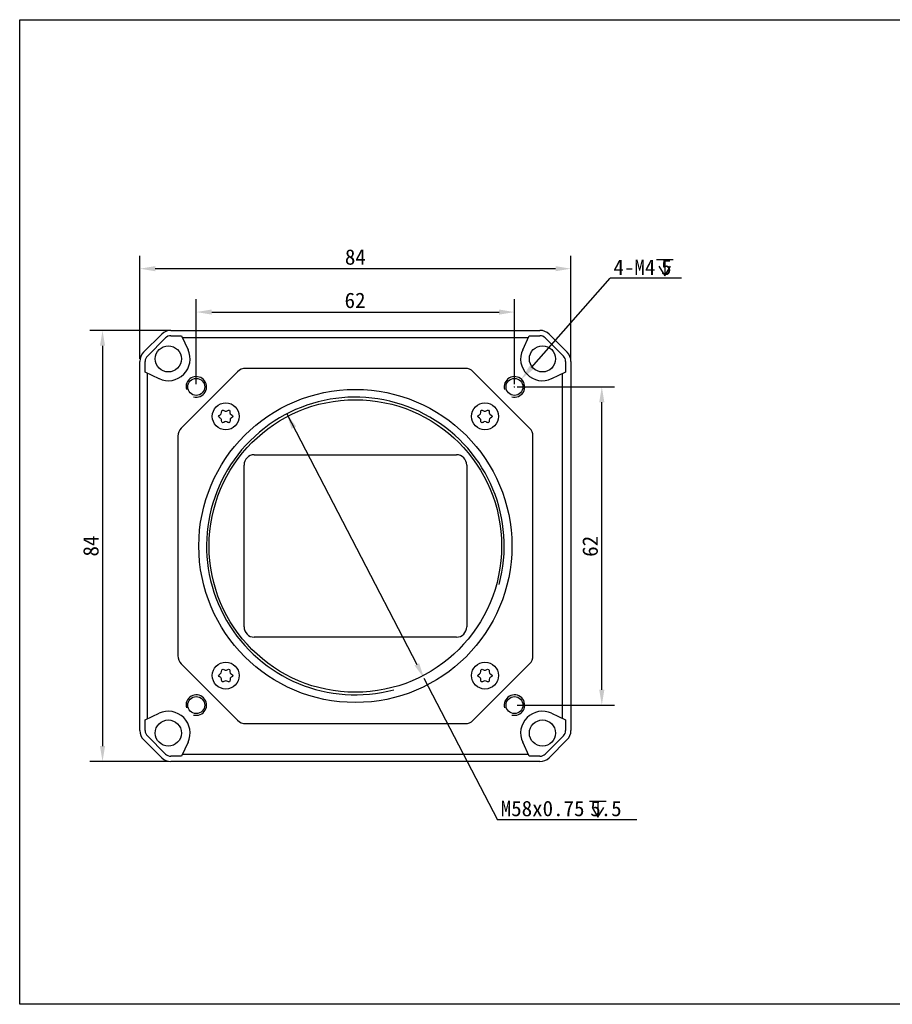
# Model space of a CAD drawing. Header units: millimetres. Extents: x 26 to 456, y 87 to 279.
# Tile 1 of 2: x 26 to 196, y 87 to 279. Entities that reach past the tile are written whole.
import ezdxf

# ---------------------------------------------------------------- set-up
doc = ezdxf.new("R2010")
doc.units = ezdxf.units.MM
doc.header["$LTSCALE"] = 23.1
doc.header["$PDMODE"] = 3
doc.header["$PDSIZE"] = 8
doc.layers.get('0').update_dxf_attribs({"linetype": 'CONTINUOUS'})
doc.layers.get('Defpoints').update_dxf_attribs({"linetype": 'CONTINUOUS'})
for name, color, linetype in [('00_COMPONENTS', 7, 'CONTINUOUS'), ('10_ALL_CHAMFER', 7, 'CONTINUOUS'), ('51__DRAFT_DIMS', 7, 'CONTINUOUS')]:
    doc.layers.add(name, color=color, linetype=linetype)
doc.styles.get("Standard").update_dxf_attribs({"font": 'simfang.ttf'})
doc.dimstyles.new('DIMSTYLE_1', dxfattribs={"dimtxt": 3, "dimasz": 3, "dimexe": 2.5, "dimexo": 0.5, "dimgap": 0.75, "dimtad": 1, "dimdsep": 46, "dimtxsty": 'STANDARD', "dimblk": '_FILLED', "dimblk1": '_FILLED', "dimblk2": '_FILLED', "dimcen": 0.09, "dimclrt": 3, "dimazin": 2, "dimtp": 0.3, "dimtm": 0.3, "dimtfac": 1, "dimtofl": 0, "dimtmove": 0, "dimatfit": 3, "dimldrblk": '_FILLED', "dimfxl": 1, "dimtolj": 1, "dimarcsym": 0})
doc.dimstyles.new('DIMSTYLE_2', dxfattribs={"dimtxt": 3, "dimasz": 3, "dimexe": 2.5, "dimexo": 0.5, "dimtad": 1, "dimdsep": 46, "dimtxsty": 'STANDARD', "dimblk": '_FILLED', "dimblk1": '_FILLED', "dimblk2": '_FILLED', "dimcen": 0.09, "dimclrt": 3, "dimazin": 2, "dimtp": 0.1, "dimtm": 0.1, "dimtfac": 1, "dimtofl": 0, "dimtmove": 0, "dimatfit": 1, "dimldrblk": '_FILLED', "dimfxl": 1, "dimtolj": 1, "dimarcsym": 0})
doc.dimstyles.new('DIMSTYLE_5', dxfattribs={"dimtxt": 3, "dimasz": 3, "dimexe": 2.5, "dimexo": 0.5, "dimtad": 1, "dimdsep": 46, "dimtxsty": 'STANDARD', "dimblk": '_FILLED', "dimblk1": '_FILLED', "dimblk2": '_FILLED', "dimcen": 0.09, "dimclrt": 3, "dimazin": 2, "dimtp": 0.2, "dimtm": 0.2, "dimtfac": 1, "dimtmove": 0, "dimatfit": 2, "dimldrblk": '_FILLED', "dimfxl": 1, "dimtolj": 1, "dimarcsym": 0})

# ---------------------------------------------------------------- blocks, each defined once
blk = doc.blocks.new('_FILLED')
at = {"color": 0, "linetype": 'ByBlock'}
blk.add_solid([(0, 0), (-1, 0.167), (-1, -0.167)], dxfattribs=at)
blk = doc.blocks.new('*D1')
at = {"layer": '51__DRAFT_DIMS', "color": 0, "lineweight": -2}
for p, q in [((49.66, 212.47), (49.66, 232.53)), ((133.66, 212.47), (133.66, 232.53)), ((130.66, 230.03), (52.66, 230.03))]:
    blk.add_line(p, q, dxfattribs=at)
at = {"layer": 'Defpoints', "color": 0}
for p in [(49.66, 230.03), (49.66, 211.97), (133.66, 211.97)]:
    blk.add_point(p, dxfattribs=at)
at = {"layer": '51__DRAFT_DIMS', "color": 0, "linetype": 'ByBlock', "lineweight": -2, "xscale": 3, "yscale": 3, "zscale": 3, "rotation": 180}
blk.add_blockref('_FILLED', (49.66, 230.03), dxfattribs=at)
at = {"layer": '51__DRAFT_DIMS', "color": 0, "linetype": 'ByBlock', "lineweight": -2, "xscale": 3, "yscale": 3, "zscale": 3}
blk.add_blockref('_FILLED', (133.66, 230.03), dxfattribs=at)
at = {"layer": '51__DRAFT_DIMS', "insert": (91.66, 233.81), "char_height": 3, "attachment_point": 2}
blk.add_mtext('\\A1;84', dxfattribs=at)
blk = doc.blocks.new('*D2')
at = {"layer": '51__DRAFT_DIMS', "color": 0, "lineweight": -2}
for p, q in [((55.2, 218.01), (39.89, 218.01)), ((42.39, 215.01), (42.39, 137.01)), ((55.2, 134.01), (39.89, 134.01))]:
    blk.add_line(p, q, dxfattribs=at)
at = {"layer": 'Defpoints', "color": 0}
for p in [(55.7, 218.01), (42.39, 134.01), (55.7, 134.01)]:
    blk.add_point(p, dxfattribs=at)
at = {"layer": '51__DRAFT_DIMS', "color": 0, "linetype": 'ByBlock', "lineweight": -2, "xscale": 3, "yscale": 3, "zscale": 3}
for p, rotation in [((42.39, 218.01), 90), ((42.39, 134.01), 270)]:
    blk.add_blockref('_FILLED', p, dxfattribs=dict(at, rotation=rotation))
at = {"layer": '51__DRAFT_DIMS', "insert": (38.61, 175.99), "char_height": 3, "attachment_point": 2, "rotation": 90}
blk.add_mtext('\\A1;84', dxfattribs=at)
blk = doc.blocks.new('*D3')
at = {"layer": '51__DRAFT_DIMS', "color": 0, "lineweight": -2}
for p, q in [((60.66, 207.51), (60.66, 224.08)), ((122.66, 207.51), (122.66, 224.08)), ((63.66, 221.58), (119.66, 221.58))]:
    blk.add_line(p, q, dxfattribs=at)
at = {"layer": 'Defpoints', "color": 0}
for p in [(122.66, 221.58), (60.66, 207.01), (122.66, 207.01)]:
    blk.add_point(p, dxfattribs=at)
at = {"layer": '51__DRAFT_DIMS', "color": 0, "linetype": 'ByBlock', "lineweight": -2, "xscale": 3, "yscale": 3, "zscale": 3, "rotation": 180}
blk.add_blockref('_FILLED', (60.66, 221.58), dxfattribs=at)
at = {"layer": '51__DRAFT_DIMS', "color": 0, "linetype": 'ByBlock', "lineweight": -2, "xscale": 3, "yscale": 3, "zscale": 3}
blk.add_blockref('_FILLED', (122.66, 221.58), dxfattribs=at)
at = {"layer": '51__DRAFT_DIMS', "insert": (91.6, 225.37), "char_height": 3, "attachment_point": 2}
blk.add_mtext('\\A1;62', dxfattribs=at)
blk = doc.blocks.new('*D4')
at = {"layer": '51__DRAFT_DIMS', "color": 0, "lineweight": -2}
for p, q in [((123.16, 207.01), (142.18, 207.01)), ((139.68, 148.01), (139.68, 204.01)), ((123.16, 145.01), (142.18, 145.01))]:
    blk.add_line(p, q, dxfattribs=at)
at = {"layer": 'Defpoints', "color": 0}
for p in [(122.66, 207.01), (139.68, 207.01), (122.66, 145.01)]:
    blk.add_point(p, dxfattribs=at)
at = {"layer": '51__DRAFT_DIMS', "color": 0, "linetype": 'ByBlock', "lineweight": -2, "xscale": 3, "yscale": 3, "zscale": 3}
for p, rotation in [((139.68, 207.01), 90), ((139.68, 145.01), 270)]:
    blk.add_blockref('_FILLED', p, dxfattribs=dict(at, rotation=rotation))
at = {"layer": '51__DRAFT_DIMS', "insert": (135.9, 175.94), "char_height": 3, "attachment_point": 2, "rotation": 90}
blk.add_mtext('\\A1;62', dxfattribs=at)
blk = doc.blocks.new('*D5')
at = {"layer": '51__DRAFT_DIMS', "color": 0, "lineweight": -2}
for p in [(125.97, 210.76), (155.21, 228.16)]:
    blk.add_line(p, (141.32, 228.16), dxfattribs=at)
at = {"layer": '51__DRAFT_DIMS', "color": 0}
for p, q in [((122.57, 207.01), (122.75, 207.01)), ((122.66, 206.92), (122.66, 207.1))]:
    blk.add_line(p, q, dxfattribs=at)
at = {"layer": 'Defpoints', "color": 0}
for p in [(123.98, 208.51), (121.34, 205.51)]:
    blk.add_point(p, dxfattribs=at)
at = {"layer": '51__DRAFT_DIMS', "color": 0, "linetype": 'ByBlock', "lineweight": -2, "xscale": 3, "yscale": 3, "zscale": 3, "rotation": 228.5726390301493}
blk.add_blockref('_FILLED', (123.98, 208.51), dxfattribs=at)
at = {"layer": '51__DRAFT_DIMS', "insert": (141.95, 231.82), "char_height": 3, "attachment_point": 1}
blk.add_mtext('\\A1;4-M{\\A1;4\\Fgdt|c0; \\fFangSong|b0|i0|c0|p0;5}', dxfattribs=at)
blk = doc.blocks.new('*D64')
at = {"layer": '51__DRAFT_DIMS', "color": 0, "lineweight": -2}
for p, q in [((78.29, 201.74), (103.64, 152.93)), ((105.03, 150.27), (119.35, 122.68)), ((146.52, 122.68), (119.35, 122.68))]:
    blk.add_line(p, q, dxfattribs=at)
at = {"layer": 'Defpoints', "color": 0}
for p in [(78.29, 201.74), (105.03, 150.27)]:
    blk.add_point(p, dxfattribs=at)
at = {"layer": '51__DRAFT_DIMS', "color": 0, "linetype": 'ByBlock', "lineweight": -2, "xscale": 3, "yscale": 3, "zscale": 3}
for p, rotation in [((78.29, 201.74), 117.4449589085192), ((105.03, 150.27), 297.4449589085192)]:
    blk.add_blockref('_FILLED', p, dxfattribs=dict(at, rotation=rotation))
at = {"layer": '51__DRAFT_DIMS', "insert": (119.98, 126.36), "char_height": 3, "attachment_point": 1}
blk.add_mtext('\\A1;M{\\A1;58x0.75\\Fgdt|c0; \\fFangSong|b0|i0|c0|p0;5.5}', dxfattribs=at)

msp = doc.modelspace()

# ---------------------------------------------------------------- linework, layer by layer
msp.add_lwpolyline([(26.249, 278.545), (456.479, 278.545), (456.479, 86.708), (26.249, 86.708)], close=True)
msp.add_lwpolyline([(26.249, 278.545), (456.479, 278.545), (456.479, 86.708), (26.249, 86.708)], close=True)
at = {"layer": '00_COMPONENTS', "color": 7, "lineweight": 30}
for p, q in [((50.393, 213.738), (53.928, 217.274)), ((55.696, 218.006), (127.625, 218.006)), ((55.696, 216.967), (57.796, 216.967)), ((57.796, 216.967), (59.062, 214.252)), ((124.259, 214.252), (125.524, 216.967)), ((125.524, 216.967), (127.625, 216.967)), ((129.393, 217.274), (132.928, 213.738)), ((54.663, 216.539), (51.127, 213.004)), ((132.193, 213.004), (128.658, 216.539)), ((49.66, 140.042), (49.66, 211.971)), ((50.7, 209.87), (50.7, 211.971)), ((132.621, 211.971), (132.621, 209.87)), ((133.66, 211.971), (133.66, 140.042)), ((53.414, 208.604), (50.7, 209.87)), ((68.716, 209.962), (57.705, 198.95)), ((113.049, 210.606), (70.272, 210.606)), ((125.616, 198.95), (114.605, 209.962)), ((132.621, 209.87), (129.907, 208.604)), ((57.06, 197.395), (57.06, 154.617)), ((126.26, 154.617), (126.26, 197.395)), ((57.705, 153.062), (68.716, 142.05)), ((114.605, 142.05), (125.616, 153.062)), ((50.7, 142.142), (53.414, 143.408)), ((50.7, 140.042), (50.7, 142.142)), ((129.907, 143.408), (132.621, 142.142)), ((132.621, 142.142), (132.621, 140.042)), ((70.272, 141.406), (113.049, 141.406)), ((53.928, 134.738), (50.393, 138.274)), ((51.127, 139.009), (54.663, 135.473)), ((128.658, 135.473), (132.193, 139.009)), ((132.928, 138.274), (129.393, 134.738)), ((59.062, 137.76), (57.796, 135.045)), ((125.524, 135.045), (124.259, 137.76)), ((57.796, 135.045), (55.696, 135.045)), ((127.625, 135.045), (125.524, 135.045)), ((127.625, 134.006), (55.696, 134.006))]:
    msp.add_line(p, q, dxfattribs=at)
at = {"layer": '00_COMPONENTS', "lineweight": 30}
for p, q in [((125.336, 216.563), (57.985, 216.563)), ((51.104, 209.682), (51.104, 142.331)), ((132.044, 142.411), (132.044, 209.601)), ((57.985, 135.45), (125.336, 135.45))]:
    msp.add_line(p, q, dxfattribs=at)
at = {"layer": '00_COMPONENTS', "color": 7, "lineweight": 30}
for centre, radius in [((55.21, 212.456), 2.55), ((128.11, 212.456), 2.55), ((60.66, 207.006), 1.65), ((122.66, 207.006), 1.65), ((91.66, 176.006), 30.5), ((91.66, 176.006), 28.5), ((66.41, 201.256), 2.625), ((116.91, 201.256), 2.625), ((66.41, 150.756), 2.625), ((116.91, 150.756), 2.625), ((60.66, 145.006), 1.65), ((122.66, 145.006), 1.65), ((55.21, 139.556), 2.55), ((128.11, 139.556), 2.55)]:
    msp.add_circle(centre, radius, dxfattribs=at)
for centre, radius, start, end in [((55.696, 215.506), 2.5, 90, 135), ((55.696, 215.506), 1.461, 90, 135), ((127.625, 215.506), 2.5, 45, 90), ((127.625, 215.506), 1.461, 45, 90), ((52.16, 211.971), 2.5, 135, 180), ((52.16, 211.971), 1.461, 135, 180), ((55.21, 212.456), 4.25, 245, 25), ((128.11, 212.456), 4.25, 155, 295), ((131.16, 211.971), 1.461, 0, 45), ((131.16, 211.971), 2.5, 0, 45), ((70.272, 208.406), 2.2, 90, 135), ((113.049, 208.406), 2.2, 45, 90), ((65.127, 201.997), 0.462, 296.76577, 3.23423), ((66.41, 202.768), 0.488, 237.1925, 302.8075), ((67.599, 201.943), 0.372, 175.30431, 244.69569), ((115.627, 201.997), 0.462, 296.76577, 3.23423), ((116.91, 202.768), 0.488, 237.1925, 302.8075), ((118.099, 201.943), 0.372, 175.30431, 244.69569), ((65.101, 200.5), 0.488, 357.1925, 62.8075), ((66.41, 199.883), 0.372, 55.30431, 124.69569), ((67.693, 200.515), 0.462, 116.76577, 183.23423), ((115.601, 200.5), 0.488, 357.1925, 62.8075), ((116.91, 199.883), 0.372, 55.30431, 124.69569), ((118.193, 200.515), 0.462, 116.76577, 183.23423), ((59.26, 197.395), 2.2, 135, 180), ((124.06, 197.395), 2.2, 0, 45), ((59.26, 154.617), 2.2, 180, 225), ((124.06, 154.617), 2.2, 315, 360), ((66.41, 152.268), 0.488, 237.1925, 302.8075), ((116.91, 152.268), 0.488, 237.1925, 302.8075), ((65.101, 150), 0.488, 357.1925, 62.8075), ((65.127, 151.497), 0.462, 296.76577, 3.23423), ((66.41, 149.383), 0.372, 55.30431, 124.69569), ((67.599, 151.443), 0.372, 175.30431, 244.69569), ((67.693, 150.015), 0.462, 116.76577, 183.23423), ((115.601, 150), 0.488, 357.1925, 62.8075), ((115.627, 151.497), 0.462, 296.76577, 3.23423), ((116.91, 149.383), 0.372, 55.30431, 124.69569), ((118.099, 151.443), 0.372, 175.30431, 244.69569), ((118.193, 150.015), 0.462, 116.76577, 183.23423), ((55.21, 139.556), 4.25, 335, 115), ((70.272, 143.606), 2.2, 225, 270), ((113.049, 143.606), 2.2, 270, 315), ((128.11, 139.556), 4.25, 65, 205), ((52.16, 140.042), 2.5, 180, 225), ((52.16, 140.042), 1.461, 180, 225), ((131.16, 140.042), 1.461, 315, 360), ((131.16, 140.042), 2.5, 315, 360), ((55.696, 136.506), 2.5, 225, 270), ((55.696, 136.506), 1.461, 225, 270), ((127.625, 136.506), 1.461, 270, 315), ((127.625, 136.506), 2.5, 270, 315)]:
    msp.add_arc(centre, radius, start, end, dxfattribs=at)
at = {"layer": '00_COMPONENTS'}
for centre in [(60.66, 207.006), (122.66, 207.006), (60.66, 145.006), (122.66, 145.006)]:
    msp.add_arc(centre, 2, 255, 195, dxfattribs=at)
at = {"layer": '00_COMPONENTS', "color": 8}
msp.add_arc((91.66, 176.006), 29, 345, 285, dxfattribs=at)
at = {"layer": '00_COMPONENTS', "color": 7, "lineweight": 30}
for points, knots in [([(65.324, 200.934), (65.115, 201.041), (64.904, 201.258), (65.119, 201.475), (65.336, 201.584)], [0, 0, 0, 0, 0.4953946, 1, 1, 1, 1]), ([(65.589, 202.023), (65.575, 202.265), (65.655, 202.56), (65.949, 202.485), (66.146, 202.358)], [0, 0, 0, 0, 0.5046054, 1, 1, 1, 1]), ([(66.675, 202.358), (66.872, 202.485), (67.175, 202.562), (67.251, 202.245), (67.228, 201.973)], [0, 0, 0, 0, 0.4792334, 1, 1, 1, 1]), ([(67.44, 201.606), (67.687, 201.489), (67.926, 201.263), (67.702, 201.037), (67.485, 200.928)], [0, 0, 0, 0, 0.5161674, 1, 1, 1, 1]), ([(115.824, 200.934), (115.615, 201.041), (115.404, 201.258), (115.619, 201.475), (115.836, 201.584)], [0, 0, 0, 0, 0.4953946, 1, 1, 1, 1]), ([(116.089, 202.023), (116.075, 202.265), (116.155, 202.56), (116.449, 202.485), (116.646, 202.358)], [0, 0, 0, 0, 0.5046054, 1, 1, 1, 1]), ([(117.175, 202.358), (117.372, 202.485), (117.675, 202.562), (117.751, 202.245), (117.728, 201.973)], [0, 0, 0, 0, 0.4792334, 1, 1, 1, 1]), ([(117.94, 201.606), (118.187, 201.489), (118.426, 201.263), (118.202, 201.037), (117.985, 200.928)], [0, 0, 0, 0, 0.5161674, 1, 1, 1, 1]), ([(66.199, 200.189), (65.974, 200.034), (65.662, 199.941), (65.577, 200.242), (65.588, 200.476)], [0, 0, 0, 0, 0.5207666, 1, 1, 1, 1]), ([(67.232, 200.489), (67.246, 200.247), (67.162, 199.94), (66.847, 200.034), (66.622, 200.189)], [0, 0, 0, 0, 0.4838326, 1, 1, 1, 1]), ([(116.699, 200.189), (116.474, 200.034), (116.162, 199.941), (116.077, 200.242), (116.088, 200.476)], [0, 0, 0, 0, 0.5207666, 1, 1, 1, 1]), ([(117.732, 200.489), (117.746, 200.247), (117.662, 199.94), (117.347, 200.034), (117.122, 200.189)], [0, 0, 0, 0, 0.4838326, 1, 1, 1, 1]), ([(65.589, 151.523), (65.575, 151.765), (65.655, 152.06), (65.949, 151.985), (66.146, 151.858)], [0, 0, 0, 0, 0.5046054, 1, 1, 1, 1]), ([(66.675, 151.858), (66.872, 151.985), (67.175, 152.062), (67.251, 151.745), (67.228, 151.473)], [0, 0, 0, 0, 0.4792334, 1, 1, 1, 1]), ([(116.089, 151.523), (116.075, 151.765), (116.155, 152.06), (116.449, 151.985), (116.646, 151.858)], [0, 0, 0, 0, 0.5046054, 1, 1, 1, 1]), ([(117.175, 151.858), (117.372, 151.985), (117.675, 152.062), (117.751, 151.745), (117.728, 151.473)], [0, 0, 0, 0, 0.4792334, 1, 1, 1, 1]), ([(65.324, 150.434), (65.115, 150.541), (64.904, 150.758), (65.119, 150.975), (65.336, 151.084)], [0, 0, 0, 0, 0.4953946, 1, 1, 1, 1]), ([(66.199, 149.689), (65.974, 149.534), (65.662, 149.441), (65.577, 149.742), (65.588, 149.976)], [0, 0, 0, 0, 0.5207666, 1, 1, 1, 1]), ([(67.232, 149.989), (67.246, 149.747), (67.162, 149.44), (66.847, 149.534), (66.622, 149.689)], [0, 0, 0, 0, 0.4838326, 1, 1, 1, 1]), ([(67.44, 151.106), (67.687, 150.989), (67.926, 150.763), (67.702, 150.537), (67.485, 150.428)], [0, 0, 0, 0, 0.5161674, 1, 1, 1, 1]), ([(115.824, 150.434), (115.615, 150.541), (115.404, 150.758), (115.619, 150.975), (115.836, 151.084)], [0, 0, 0, 0, 0.4953946, 1, 1, 1, 1]), ([(116.699, 149.689), (116.474, 149.534), (116.162, 149.441), (116.077, 149.742), (116.088, 149.976)], [0, 0, 0, 0, 0.5207666, 1, 1, 1, 1]), ([(117.732, 149.989), (117.746, 149.747), (117.662, 149.44), (117.347, 149.534), (117.122, 149.689)], [0, 0, 0, 0, 0.4838326, 1, 1, 1, 1]), ([(117.94, 151.106), (118.187, 150.989), (118.426, 150.763), (118.202, 150.537), (117.985, 150.428)], [0, 0, 0, 0, 0.5161674, 1, 1, 1, 1])]:
    msp.add_open_spline(points, degree=3, knots=knots, dxfattribs=at)
at = {"layer": '10_ALL_CHAMFER', "color": 7}
for p, q in [((71.96, 193.776), (111.36, 193.776)), ((69.96, 160.236), (69.96, 191.776)), ((113.36, 191.776), (113.36, 160.236)), ((111.36, 158.236), (71.96, 158.236))]:
    msp.add_line(p, q, dxfattribs=at)
for centre, start, end in [((71.96, 191.776), 90, 180), ((111.36, 191.776), 0, 90), ((71.96, 160.236), 180, 270), ((111.36, 160.236), 270, 0)]:
    msp.add_arc(centre, 2, start, end, dxfattribs=at)
at = {"layer": '51__DRAFT_DIMS', "color": 0}
for p, q in [((150.321, 231.791), (153.571, 231.791)), ((151.946, 231.791), (151.946, 228.666)), ((137.299, 126.28), (140.549, 126.28)), ((138.924, 126.28), (138.924, 123.155))]:
    msp.add_line(p, q, dxfattribs=at)
for points in [[(150.821, 230.541), (151.946, 228.666), (153.071, 230.541)], [(137.799, 125.03), (138.924, 123.155), (140.049, 125.03)]]:
    msp.add_lwpolyline(points, dxfattribs=at)

# ---------------------------------------------------------------- dimensions: what is measured, and where the dimension line sits
at = {"layer": '51__DRAFT_DIMS', "color": 8}
for base, p1, p2, angle, picture, middle in [((49.66, 230.028), (133.66, 211.971), (49.66, 211.971), 180, '*D1', (91.66, 230.028)), ((42.392, 134.006), (55.696, 218.006), (55.696, 134.006), 270, '*D2', (42.392, 175.991)), ((139.683, 207.006), (122.66, 145.006), (122.66, 207.006), 90, '*D4', (139.683, 175.945))]:
    dim = msp.add_linear_dim(base=base, p1=p1, p2=p2, angle=angle, dimstyle='DIMSTYLE_1', override={"dimclrt": 256}, dxfattribs=at)
    dim.commit()
    dim.dimension.update_dxf_attribs({"geometry": picture, "text_midpoint": middle, "dimtype": 160})
for p1, p2, text, dimstyle, picture, middle in [((121.337, 205.507), (123.984, 208.506), '4-M{\\A1;<>\\Fgdt|c0; \\fFangSong|b0|i0|c0|p0;5}', 'DIMSTYLE_2', '*D5', (148.578, 228.156)), ((78.294, 201.742), (105.026, 150.27), 'M{\\A1;<>x0.75\\Fgdt|c0; \\fFangSong|b0|i0|c0|p0;5.5}', 'DIMSTYLE_5', '*D64', (133.251, 122.681))]:
    dim = msp.add_diameter_dim_2p(p1=p1, p2=p2, text=text, dimstyle=dimstyle, override={"dimtih": 1, "dimtoh": 1, "dimpost": '<>', "dimtxsty": 'STANDARD', "dimclrt": 256}, dxfattribs=at)
    dim.commit()
    dim.dimension.update_dxf_attribs({"geometry": picture, "text_midpoint": middle, "dimtype": 163})
dim = msp.add_linear_dim(base=(122.66, 221.581), p1=(60.66, 207.006), p2=(122.66, 207.006), dimstyle='DIMSTYLE_1', override={"dimclrt": 256}, dxfattribs=at)
dim.commit()
dim.dimension.update_dxf_attribs({"geometry": '*D3', "text_midpoint": (91.599, 221.581), "dimtype": 160})

doc.saveas('drawing.dxf')
